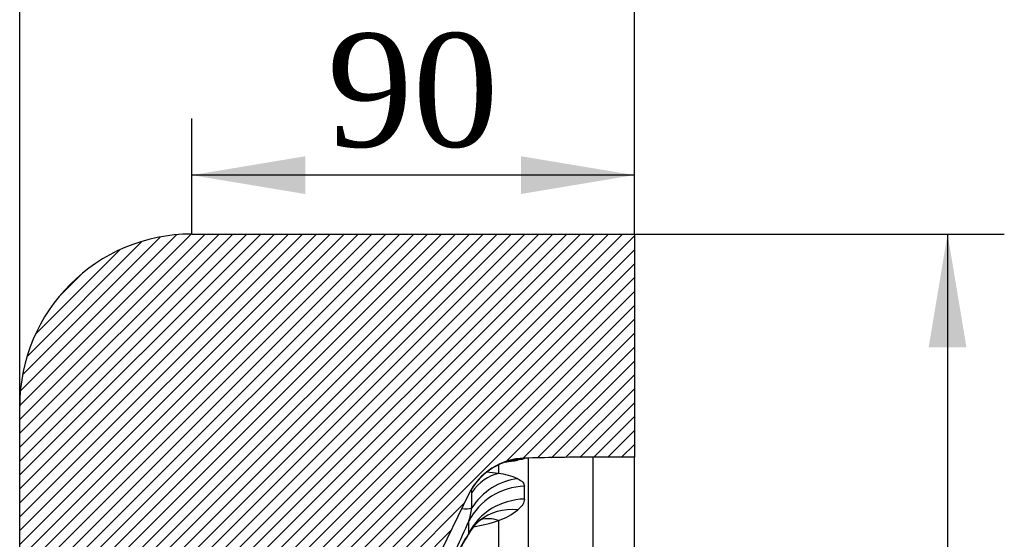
# Model space of a CAD drawing. Header units: millimetres. Extents: x 0 to 2285, y 0 to 1615.
# Tile 3 of 18: x 504 to 704, y 1234 to 1340. Entities that reach past the tile are written whole.
import ezdxf
from ezdxf.enums import TextEntityAlignment as Align

# ---------------------------------------------------------------- set-up
doc = ezdxf.new("R2010")
doc.units = ezdxf.units.MM
doc.header["$LTSCALE"] = 7.692307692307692
doc.layers.add('CAP500C', color=7, linetype='Continuous')
doc.layers.add('Default', color=7, linetype='Continuous')
doc.styles.add('SEACAD_Times_New_Roman', font='times.ttf')
doc.dimstyles.new('ANSImm', dxfattribs={"dimtxt": 23.07692307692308, "dimasz": 23.07692307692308, "dimexe": 11.53846153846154, "dimexo": 0, "dimgap": 5.769230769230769, "dimtad": 1, "dimdsep": 46, "dimtxsty": 'SEACAD_Times_New_Roman', "dimblk1": '_SE_FILLED', "dimblk2": '_SE_FILLED', "dimsah": 1, "dimcen": 11.53846153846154, "dimazin": 0, "dimtfac": 0.85, "dimtdec": 3, "dimtofl": 0, "dimtmove": 0, "dimatfit": 3, "dimfxl": 1, "dimarcsym": 0})

# ---------------------------------------------------------------- blocks, each defined once
blk = doc.blocks.new('SE6')
at = {"layer": 'CAP500C', "linetype": 'Continuous'}
h = blk.add_hatch(dxfattribs=at)
h.set_pattern_fill('LINE', scale=0.6299212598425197, angle=45, style=0)
h.set_pattern_definition([(45, (0, 0), (-1.414213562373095, 1.414213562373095), [])])
edge = h.paths.add_edge_path()
edge.add_arc((627.3167476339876, 1196.114771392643), 50, 153.8951459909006, 171.8238029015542, ccw=False)
edge.add_line((582.4172325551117, 1218.115533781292), (594.8877815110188, 1243.565633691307))
edge.add_arc((606.5616554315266, 1237.845435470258), 13, 91.5000000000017, 153.8951459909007, ccw=False)
edge.add_line((606.2213551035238, 1250.84098069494), (607.0035780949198, 1250.861463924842))
edge.add_line((607.0035780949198, 1250.861463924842), (620.0920522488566, 1251.032801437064))
edge.add_line((620.0920522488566, 1251.032801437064), (628.5466937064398, 1251.032801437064))
edge.add_line((628.5466937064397, 1251.032801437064), (628.5466937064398, 1296.432801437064))
edge.add_line((628.5466937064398, 1296.432801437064), (538.5466937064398, 1296.432801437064))
edge.add_arc((538.5466937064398, 1261.432801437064), 35.00000000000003, 90, 180)
edge.add_line((503.5466937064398, 1261.432801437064), (503.5466937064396, 831.4328014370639))
edge.add_arc((538.5466937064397, 831.4328014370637), 35.00000000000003, 180, 270)
edge.add_line((538.5466937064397, 796.4328014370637), (628.5466937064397, 796.4328014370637))
edge.add_line((628.5466937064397, 796.4328014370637), (628.5466937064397, 841.8328014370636))
edge.add_line((628.5466937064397, 841.8328014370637), (620.0920522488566, 841.8328014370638))
edge.add_line((620.0920522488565, 841.8328014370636), (607.0035780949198, 842.0041389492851))
edge.add_line((607.0035780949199, 842.004138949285), (606.2213551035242, 842.0246221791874))
edge.add_arc((606.5616554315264, 855.0201674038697), 13, 206.1048540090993, 268.4999999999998, ccw=False)
edge.add_line((594.8877815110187, 849.2999691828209), (582.4172325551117, 874.7500690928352))
edge.add_arc((627.3167476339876, 896.7508314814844), 50, 188.1761970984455, 206.1048540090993, ccw=False)
edge.add_line((577.824977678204, 889.6399449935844), (569.2516317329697, 949.310432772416))
edge.add_arc((598.9466937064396, 953.5769646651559), 30, 180, 188.1761970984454, ccw=False)
edge.add_line((568.9466937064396, 953.5769646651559), (568.9466937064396, 971.4328014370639))
edge.add_arc((560.9466937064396, 971.4328014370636), 8, 0, 37.32159696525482)
edge.add_line((567.3086537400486, 976.283107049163), (553.7802836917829, 994.0277517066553))
edge.add_arc((561.7327337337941, 1000.090633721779), 10, 183.6679426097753, 217.3215969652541, ccw=False)
edge.add_line((551.7532180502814, 999.4508941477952), (549.1515368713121, 1040.035405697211))
edge.add_arc((648.9466937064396, 1046.432801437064), 100, 176.3320573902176, 183.6679426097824, ccw=False)
edge.add_line((549.151536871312, 1052.830197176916), (551.7532180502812, 1093.414708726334))
edge.add_arc((561.7327337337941, 1092.774969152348), 10, 142.6784030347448, 176.3320573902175, ccw=False)
edge.add_line((553.7802836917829, 1098.837851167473), (567.3086537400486, 1116.582495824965))
edge.add_arc((560.9466937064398, 1121.432801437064), 8, 322.6784030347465, 360)
edge.add_line((568.9466937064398, 1121.432801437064), (568.9466937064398, 1139.288638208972))
edge.add_arc((598.9466937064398, 1139.288638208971), 30, 171.823802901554, 180, ccw=False)
edge.add_line((569.2516317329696, 1143.555170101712), (577.8249776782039, 1203.225657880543))
at = {"layer": 'CAP500C', "color": 7, "linetype": 'Continuous'}
for p, q in [((538.5466937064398, 1296.432801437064), (628.5466937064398, 1296.432801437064)), ((628.5466937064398, 1296.432801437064), (628.5466937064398, 1251.032801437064)), ((503.5466937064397, 831.4328014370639), (503.5466937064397, 1261.432801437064)), ((600.908632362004, 1249.533457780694), (600.908632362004, 1247.711832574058)), ((606.2213551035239, 1250.84098069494), (606.1926523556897, 1250.778477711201)), ((607.0035780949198, 1250.861463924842), (606.2213551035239, 1250.84098069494)), ((607.0035780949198, 842.0041389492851), (607.0035780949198, 1250.861463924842)), ((620.0920522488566, 1251.032801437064), (620.0920522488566, 841.832801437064)), ((628.5466937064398, 1251.032801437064), (620.0920522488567, 1251.032801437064)), ((628.5466937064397, 841.8328014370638), (628.5466937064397, 1251.032801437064)), ((594.8877815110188, 1243.565633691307), (582.4172325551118, 1218.115533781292)), ((600.908632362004, 1238.156764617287), (600.908632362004, 1231.840710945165))]:
    blk.add_line(p, q, dxfattribs=at)
for centre, radius, start, end in [((538.5466937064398, 1261.432801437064), 35.00000000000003, 90, 180), ((606.5616554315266, 1237.845435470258), 13.00000000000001, 91.50000000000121, 153.8951459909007), ((606.2963618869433, 1237.998497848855), 12.68645168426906, 103.7002657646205, 145.837776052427), ((593.8237950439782, 1312.560169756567), 63.0930953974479, 277.7133611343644, 280.0486763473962), ((620.0920522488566, 751.0328014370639), 499.9999999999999, 90, 91.50000000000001), ((595.3169312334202, 1205.618155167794), 42.46345251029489, 82.43316134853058, 85.74187160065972), ((599.5342818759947, 1234.695982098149), 13.08820854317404, 66.12049264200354, 83.97244347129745), ((575.8998305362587, 1242.382633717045), 19.61209507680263, 355.0292646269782, 4.264467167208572), ((576.8084402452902, 1243.815567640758), 29.41296911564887, 357.4661820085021, 2.533817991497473), ((583.8681937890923, 1241.789585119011), 11.6227412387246, 341.020712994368, 354.5381895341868), ((596.7256799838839, 1250.46163113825), 12.99641607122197, 288.775102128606, 308.5926699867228), ((408.5387373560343, 1319.191766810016), 203.238332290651, 332.9824091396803, 336.4566149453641), ((602.5543359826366, 1231.446687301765), 8.64875607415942, 129.4112475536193, 147.9543158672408), ((591.9427153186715, 1263.1277045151), 26.53178297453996, 278.4760688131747, 289.7508811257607), ((702.6660177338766, 1169.784812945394), 126.2255309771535, 148.3456818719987, 153.6346912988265), ((715.2187344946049, 1163.386451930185), 140.3478786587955, 149.0460384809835, 153.5178600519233), ((593.1670641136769, 1237.277315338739), 2.400686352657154, 314.8137556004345, 328.7175360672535)]:
    blk.add_arc(centre, radius, start, end, dxfattribs=at)
for centre, major_axis, ratio, start_param, end_param in [((606.532952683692, 1237.786858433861), (11.67387392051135, -5.720198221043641), 0.9996156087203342, 2.052441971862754, 2.997499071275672), ((605.1728796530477, 1237.462892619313), (2.221167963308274, -12.80884119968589), 0.9235102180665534, 2.98426008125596, 3.136544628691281), ((601.248932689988, 1234.906512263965), (1.750823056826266, 12.88156118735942), 0.6812762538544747, 0.2349545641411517, 0.9007668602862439), ((605.1728796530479, 1233.931582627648), (5.480833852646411, 11.7881491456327), 0.9090046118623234, 0.5010729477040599, 1.414923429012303), ((606.532952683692, 1237.786858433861), (11.67387392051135, -5.720198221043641), 0.9996156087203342, 2.997499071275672, 3.141592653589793), ((606.532952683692, 1232.484276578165), (-12.98247055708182, -0.6748764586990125), 0.9719981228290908, 4.688085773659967, 5.777236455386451), ((606.5329526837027, 1230.048977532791), (-12.98791895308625, 0.5603224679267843), 0.9591109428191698, 4.779925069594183, 5.869075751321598), ((591.6940456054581, 1243.280123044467), (4.630688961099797, -1.885926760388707), 0.4343743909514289, 5.264228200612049, 5.808443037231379), ((605.1728796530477, 1227.975817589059), (8.120693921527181, -10.15156787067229), 0.8750801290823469, 2.429298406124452, 3.140819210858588), ((502.2838020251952, 1054.300382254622), (90.52584471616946, 188.7549388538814), 0.103351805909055, -0.2371508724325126, -0.1873538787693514), ((601.2489326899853, 1225.959335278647), (4.315380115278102, -12.26285017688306), 0.6392967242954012, 2.676433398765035, 3.103898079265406)]:
    blk.add_ellipse(centre, major_axis=major_axis, ratio=ratio, start_param=start_param, end_param=end_param, dxfattribs=at)
for points, knots in [([(606.1926523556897, 1250.778477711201), (606.178350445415, 1250.747333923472), (606.0589241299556, 1250.702436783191), (605.609665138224, 1250.587282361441), (605.2801344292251, 1250.517016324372), (604.8325793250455, 1250.434930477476)], [0, 0, 0, 0, 0.5000000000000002, 0.5000000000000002, 1, 1, 1, 1]), ([(604.8325793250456, 1246.66382430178), (605.2801344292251, 1246.440825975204), (605.6096651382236, 1246.200545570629), (606.0589241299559, 1245.684992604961), (606.178350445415, 1245.409713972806), (606.1926523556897, 1245.115887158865)], [0, 0, 0, 0, 0.5, 0.5, 1, 1, 1, 1]), ([(606.1926523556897, 1242.515248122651), (606.178350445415, 1242.161256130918), (606.0589241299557, 1241.799242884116), (605.6096651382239, 1241.061228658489), (605.2801344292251, 1240.685204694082), (604.8325793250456, 1240.303628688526)], [0, 0, 0, 0, 0.5, 0.5, 1, 1, 1, 1]), ([(597.0287763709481, 1238.106696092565), (597.0633466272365, 1238.135225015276), (597.1704426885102, 1238.223610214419), (597.3244173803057, 1238.332301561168), (597.4618462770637, 1238.423052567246), (597.521268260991, 1238.45731322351), (597.5304564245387, 1238.46227486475), (597.5305125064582, 1238.462310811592)], [0, 0, 0, 0, 0.04809522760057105, 0.1758379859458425, 0.3025531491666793, 0.429316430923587, 0.4930821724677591, 0.4930821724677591, 0.4930821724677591, 0.4930821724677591])]:
    blk.add_open_spline(points, degree=3, knots=knots, dxfattribs=at)
blk.add_open_spline([(595.4576283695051, 1243.840994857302), (595.4449716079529, 1244.047653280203), (595.4306285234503, 1244.251162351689), (595.4151180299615, 1244.450561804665)], degree=3, dxfattribs=at)
blk = doc.blocks.new('DMBLK13')
at = {"layer": 'Default', "linetype": 'Continuous'}
for points in [[(526.6236169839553, 1351.191256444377), (503.5466937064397, 1347.345102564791), (526.6236169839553, 1343.498948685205)], [(605.4697658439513, 1351.191256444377), (605.4697658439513, 1343.498948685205), (628.546689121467, 1347.345102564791)]]:
    blk.add_hatch(color=7, dxfattribs=at).paths.add_polyline_path(points)
at = {"layer": 'Default', "color": 7, "linetype": 'Continuous'}
for p, q in [((503.5466937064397, 1046.432801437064), (503.5466937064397, 1358.883564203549)), ((628.5466937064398, 1296.432801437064), (628.5466937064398, 1358.883564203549)), ((503.5466937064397, 1347.345102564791), (628.546689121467, 1347.345102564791))]:
    blk.add_line(p, q, dxfattribs=at)
at = {"layer": 'Default', "color": 7, "linetype": 'Continuous', "style": 'SEACAD_Times_New_Roman'}
blk.add_text('125', height=23.07692307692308, dxfattribs=at).set_placement((539.7980585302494, 1376.191256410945), align=Align.TOP_LEFT)
blk = doc.blocks.new('_SE_FILLED')
at = {"color": 0}
blk.add_line((0, 0), (-1, 0), dxfattribs=at)
blk.add_solid([(0, 0), (-1, -0.1665), (-1, 0.1665), (0, 0)], dxfattribs=at)
blk = doc.blocks.new('DMBLK14')
at = {"layer": 'Default', "linetype": 'Continuous'}
for points in [[(561.6236194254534, 1312.262106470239), (538.5466961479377, 1308.415952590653), (561.6236194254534, 1304.569798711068)], [(605.4697704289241, 1312.262106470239), (605.4697704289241, 1304.569798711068), (628.5466937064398, 1308.415952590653)]]:
    blk.add_hatch(color=7, dxfattribs=at).paths.add_polyline_path(points)
at = {"layer": 'Default', "color": 7, "linetype": 'Continuous'}
for p, q in [((538.5466937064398, 1296.432801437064), (538.5466937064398, 1319.954414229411)), ((628.5466937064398, 1296.432801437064), (628.5466937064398, 1319.954414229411)), ((628.5466937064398, 1308.415952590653), (538.5466961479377, 1308.415952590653))]:
    blk.add_line(p, q, dxfattribs=at)
at = {"layer": 'Default', "color": 7, "linetype": 'Continuous', "style": 'SEACAD_Times_New_Roman'}
blk.add_text('90', height=23.07692307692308, dxfattribs=at).set_placement((566.0476063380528, 1337.262106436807), align=Align.TOP_LEFT)
blk = doc.blocks.new('DMBLK15')
at = {"layer": 'Default', "linetype": 'Continuous'}
for points in [[(696.084945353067, 1273.355878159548), (692.238791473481, 1296.432801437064), (688.3926375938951, 1273.355878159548)], [(696.084945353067, 819.50974305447), (688.3926375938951, 819.50974305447), (692.238791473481, 796.4328197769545)]]:
    blk.add_hatch(color=7, dxfattribs=at).paths.add_polyline_path(points)
at = {"layer": 'Default', "color": 7, "linetype": 'Continuous'}
for p, q in [((628.5466937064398, 1296.432801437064), (703.7772531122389, 1296.432801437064)), ((692.238791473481, 1296.432801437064), (692.238791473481, 796.4328197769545)), ((628.5466937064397, 796.4328014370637), (703.7772531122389, 796.4328014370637))]:
    blk.add_line(p, q, dxfattribs=at)
at = {"layer": 'Default', "color": 7, "linetype": 'Continuous', "style": 'SEACAD_Times_New_Roman'}
blk.add_text('500', height=23.07692307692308, rotation=90, dxfattribs=at).set_placement((663.3926376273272, 1020.184177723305), align=Align.TOP_LEFT)

msp = doc.modelspace()

# ---------------------------------------------------------------- block references
at = {"layer": 'Default'}
msp.add_blockref('SE6', (0, 0), dxfattribs=at)

# ---------------------------------------------------------------- dimensions: what is measured, and where the dimension line sits
at = {"layer": 'Default', "color": 7, "linetype": 'Continuous'}
for base, p1, p2, picture, middle in [((628.5466937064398, 1347.345102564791), (503.5466937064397, 1046.432801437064), (628.5466937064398, 1296.432801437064), 'DMBLK13', (566.0466914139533, 1347.345102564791)), ((538.5466937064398, 1308.415952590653), (628.5466937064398, 1296.432801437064), (538.5466937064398, 1296.432801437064), 'DMBLK14', (583.5466949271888, 1308.415952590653))]:
    dim = msp.add_linear_dim(base=base, p1=p1, p2=p2, text='\\A1;<>', dimstyle='ANSImm', dxfattribs=at)
    dim.commit()
    dim.dimension.update_dxf_attribs({"geometry": picture, "text_midpoint": middle, "dimtype": 160})
dim = msp.add_linear_dim(base=(692.238791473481, 1296.432801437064), p1=(628.5466937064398, 1296.432801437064), p2=(628.5466937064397, 796.4328014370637), angle=270, text='\\A1;<>', dimstyle='ANSImm', dxfattribs=at)
dim.commit()
dim.dimension.update_dxf_attribs({"geometry": 'DMBLK15', "text_midpoint": (692.238791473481, 1046.432810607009), "dimtype": 161})

doc.saveas('drawing.dxf')
